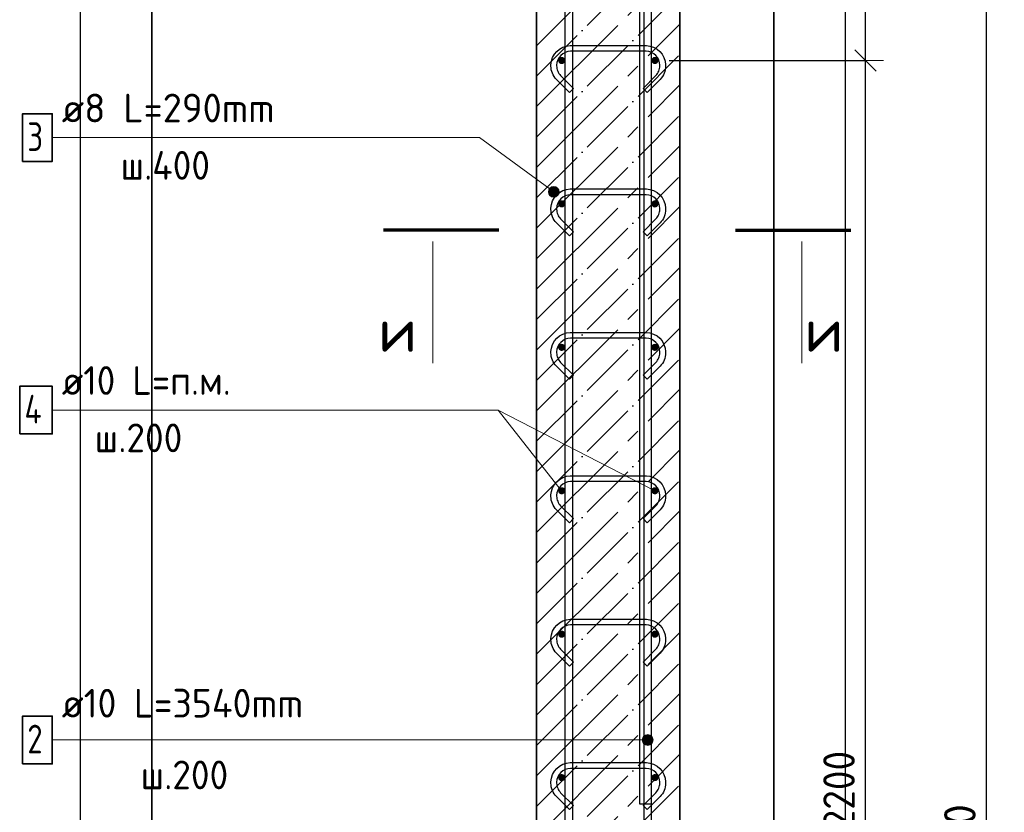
# Model space of a CAD drawing. Header units: millimetres. Extents: x -2995 to 60896, y -2809 to 57831.
# Tile 87 of 169: x 35517 to 36890, y 24354 to 25459. Entities that reach past the tile are written whole.
import ezdxf

# ---------------------------------------------------------------- set-up
doc = ezdxf.new("R2010")
doc.units = ezdxf.units.MM
doc.header["$PDMODE"] = 65
doc.linetypes.add('______11', pattern=[100, 80, -10, 0, -10])
doc.linetypes.add('______5', pattern=[220, 160, -20, 20, -20])
for name, color, linetype, lineweight in [('Standard', 7, 'Continuous', 25), ('Арм.стержн. вертикальными 1', 22, 'Continuous', 35), ('Арм.стержн.горизонт. 1', 180, 'Continuous', 35), ('Размерная линия_ общее', 7, 'Continuous', 13)]:
    doc.layers.add(name, color=color, linetype=linetype, lineweight=lineweight)
doc.layers.add('Арм.стержн. вертикальными 2', color=7, linetype='Continuous', lineweight=35, true_color=0x006e00)
doc.layers.add('Арм.стержн.Стяжки', color=7, linetype='Continuous', lineweight=35, true_color=0x501e0f)
doc.styles.add('ISOCPEUR', font='ISOCPEUR')
doc.dimstyles.new('DIMSTYLE_5', dxfattribs={"dimtxt": 44, "dimasz": 50, "dimexe": 0, "dimexo": 0, "dimgap": 22, "dimtad": 2, "dimdec": 0, "dimrnd": 5, "dimzin": 12, "dimdsep": 46, "dimtxsty": 'ISOCPEUR', "dimblk1": 'ALL_ML_STRICH', "dimblk2": 'ALL_ML_STRICH', "dimsah": 1, "dimcen": 0, "dimclrd": 7, "dimclre": 256, "dimclrt": 7, "dimadec": 0, "dimazin": 0, "dimtfac": 1, "dimtdec": 0, "dimtix": 1, "dimtmove": 2, "dimatfit": 3, "dimfxl": 0, "dimtzin": 0, "dimlwd": 0, "dimlwe": -3, "dimarcsym": 0})

# ---------------------------------------------------------------- blocks, each defined once
blk = doc.blocks.new('ALL_ML_STRICH')
at = {"color": 0, "linetype": 'ByBlock', "lineweight": -2}
for p, q in [((-0.3, -0.3), (0.3, 0.3)), ((0, -0.5), (0, 0.5)), ((-1, 0), (0.5, 0))]:
    blk.add_line(p, q, dxfattribs=at)
blk = doc.blocks.new('*D234')
at = {"layer": 'DEFPOINTS', "color": 7, "linetype": 'Continuous', "lineweight": 13, "transparency": 33554687}
for p in [(36403.2, 25402), (36403.2, 23202), (36697, 23202)]:
    blk.add_point(p, dxfattribs=at)
at = {"layer": 'Размерная линия_ общее', "color": 253, "linetype": 'Continuous', "lineweight": -2, "true_color": 0xa0a0a0, "transparency": 33554687}
for p, q in [((36423.2, 25402), (36697, 25402)), ((36423.2, 23202), (36697, 23202))]:
    blk.add_line(p, q, dxfattribs=at)
at = {"layer": 'Размерная линия_ общее', "color": 7, "linetype": 'Continuous', "lineweight": -2, "transparency": 33554687}
blk.add_line((36697, 23202), (36697, 25402), dxfattribs=at)
at = {"layer": 'Размерная линия_ общее', "color": 7, "linetype": 'Continuous', "lineweight": 13, "transparency": 33554687, "xscale": 50, "yscale": 50, "zscale": 50}
for p, rotation in [((36697, 25402), 90), ((36697, 23202), 270)]:
    blk.add_blockref('ALL_ML_STRICH', p, dxfattribs=dict(at, rotation=rotation))
at = {"layer": 'Размерная линия_ общее', "color": 7, "linetype": 'Continuous', "lineweight": 13, "transparency": 33554687, "insert": (36638, 24158), "char_height": 44, "width": 2.2, "attachment_point": 1, "rotation": 90, "line_spacing_factor": 0.60241, "style": 'ISOCPEUR'}
blk.add_mtext('\\W0.91;11х200=2200', dxfattribs=at)
blk = doc.blocks.new('*D235')
at = {"layer": 'DEFPOINTS', "color": 7, "linetype": 'Continuous', "lineweight": 13, "transparency": 33554687}
for p in [(36403.2, 25802), (36403.2, 25402), (36697, 25402)]:
    blk.add_point(p, dxfattribs=at)
at = {"layer": 'Размерная линия_ общее', "color": 253, "linetype": 'Continuous', "lineweight": -2, "true_color": 0xa0a0a0, "transparency": 33554687}
for p, q in [((36423.2, 25802), (36697, 25802)), ((36423.2, 25402), (36697, 25402))]:
    blk.add_line(p, q, dxfattribs=at)
at = {"layer": 'Размерная линия_ общее', "color": 7, "linetype": 'Continuous', "lineweight": -2, "transparency": 33554687}
blk.add_line((36697, 25402), (36697, 25802), dxfattribs=at)
at = {"layer": 'Размерная линия_ общее', "color": 7, "linetype": 'Continuous', "lineweight": 13, "transparency": 33554687, "xscale": 50, "yscale": 50, "zscale": 50}
for p, rotation in [((36697, 25802), 90), ((36697, 25402), 270)]:
    blk.add_blockref('ALL_ML_STRICH', p, dxfattribs=dict(at, rotation=rotation))
at = {"layer": 'Размерная линия_ общее', "color": 7, "linetype": 'Continuous', "lineweight": 13, "transparency": 33554687, "insert": (36638, 25536), "char_height": 44, "width": 2.2, "attachment_point": 1, "rotation": 90, "line_spacing_factor": 0.60241, "style": 'ISOCPEUR'}
blk.add_mtext('\\W0.91;4х100', dxfattribs=at)
blk = doc.blocks.new('*D237')
at = {"layer": 'DEFPOINTS', "color": 7, "linetype": 'Continuous', "lineweight": 13, "transparency": 33554687}
for p in [(36438.2, 25862), (36486.2, 22742), (36865.5, 22742)]:
    blk.add_point(p, dxfattribs=at)
at = {"layer": 'Размерная линия_ общее', "color": 253, "linetype": 'Continuous', "lineweight": -2, "true_color": 0xa0a0a0, "transparency": 33554687}
for p, q in [((36458.2, 25862), (36865.5, 25862)), ((36506.2, 22742), (36865.5, 22742))]:
    blk.add_line(p, q, dxfattribs=at)
at = {"layer": 'Размерная линия_ общее', "color": 7, "linetype": 'Continuous', "lineweight": -2, "transparency": 33554687}
blk.add_line((36865.5, 22742), (36865.5, 25862), dxfattribs=at)
at = {"layer": 'Размерная линия_ общее', "color": 7, "linetype": 'Continuous', "lineweight": 13, "transparency": 33554687, "xscale": 50, "yscale": 50, "zscale": 50}
for p, rotation in [((36865.5, 25862), 90), ((36865.5, 22742), 270)]:
    blk.add_blockref('ALL_ML_STRICH', p, dxfattribs=dict(at, rotation=rotation))
at = {"layer": 'Размерная линия_ общее', "color": 7, "linetype": 'Continuous', "lineweight": 13, "transparency": 33554687, "insert": (36828.5, 24308.6), "char_height": 44, "width": 176, "attachment_point": 5, "rotation": 90, "style": 'ISOCPEUR'}
blk.add_mtext('\\A1;{3120}', dxfattribs=at)

msp = doc.modelspace()

# ---------------------------------------------------------------- hatches: boundary and pattern name
at = {"layer": 'Арм.стержн. вертикальными 1', "linetype": 'Continuous', "lineweight": 13, "transparency": 33554687}
for points in [[(36386.8, 24450.8), (36386.8, 24458.3), (36385.7, 24454.5)], [(36386.8, 24458.3), (36389.5, 24448.1), (36389.5, 24461)], [(36386.8, 24458.3), (36386.8, 24450.8), (36389.5, 24448.1)], [(36389.5, 24461), (36393.2, 24447), (36393.2, 24462)], [(36389.5, 24461), (36389.5, 24448.1), (36393.2, 24447)], [(36393.2, 24462), (36393.2, 24447), (36397, 24448.1)], [(36393.2, 24462), (36397, 24448.1), (36397, 24461)], [(36397, 24461), (36397, 24448.1), (36399.7, 24450.8)], [(36397, 24461), (36399.7, 24450.8), (36399.7, 24458.3)], [(36399.7, 24458.3), (36399.7, 24450.8), (36400.7, 24454.5)]]:
    msp.add_hatch(color=7, dxfattribs=at).paths.add_polyline_path(points)
at = {"layer": 'Арм.стержн.горизонт. 1', "linetype": 'Continuous', "lineweight": 50, "transparency": 33554687}
for points in [[(36278.2, 25402), (36277.9, 25404), (36276.8, 25405.6), (36275.2, 25406.7), (36273.2, 25407), (36271.3, 25406.7), (36269.7, 25405.6), (36268.6, 25404), (36268.2, 25402), (36268.6, 25400.1), (36269.7, 25398.5), (36271.3, 25397.4), (36273.2, 25397), (36275.2, 25397.4), (36276.8, 25398.5), (36277.9, 25400.1)], [(36408.2, 25402), (36407.9, 25404), (36406.8, 25405.6), (36405.2, 25406.7), (36403.2, 25407), (36401.3, 25406.7), (36399.7, 25405.6), (36398.6, 25404), (36398.2, 25402), (36398.6, 25400.1), (36399.7, 25398.5), (36401.3, 25397.4), (36403.2, 25397), (36405.2, 25397.4), (36406.8, 25398.5), (36407.9, 25400.1)], [(36278.2, 25202), (36277.9, 25204), (36276.8, 25205.6), (36275.2, 25206.7), (36273.2, 25207), (36271.3, 25206.7), (36269.7, 25205.6), (36268.6, 25204), (36268.2, 25202), (36268.6, 25200.1), (36269.7, 25198.5), (36271.3, 25197.4), (36273.2, 25197), (36275.2, 25197.4), (36276.8, 25198.5), (36277.9, 25200.1)], [(36408.2, 25202), (36407.9, 25204), (36406.8, 25205.6), (36405.2, 25206.7), (36403.2, 25207), (36401.3, 25206.7), (36399.7, 25205.6), (36398.6, 25204), (36398.2, 25202), (36398.6, 25200.1), (36399.7, 25198.5), (36401.3, 25197.4), (36403.2, 25197), (36405.2, 25197.4), (36406.8, 25198.5), (36407.9, 25200.1)], [(36278.2, 25002), (36277.9, 25004), (36276.8, 25005.6), (36275.2, 25006.7), (36273.2, 25007), (36271.3, 25006.7), (36269.7, 25005.6), (36268.6, 25004), (36268.2, 25002), (36268.6, 25000.1), (36269.7, 24998.5), (36271.3, 24997.4), (36273.2, 24997), (36275.2, 24997.4), (36276.8, 24998.5), (36277.9, 25000.1)], [(36408.2, 25002), (36407.9, 25004), (36406.8, 25005.6), (36405.2, 25006.7), (36403.2, 25007), (36401.3, 25006.7), (36399.7, 25005.6), (36398.6, 25004), (36398.2, 25002), (36398.6, 25000.1), (36399.7, 24998.5), (36401.3, 24997.4), (36403.2, 24997), (36405.2, 24997.4), (36406.8, 24998.5), (36407.9, 25000.1)], [(36278.2, 24802), (36277.9, 24804), (36276.8, 24805.6), (36275.2, 24806.7), (36273.2, 24807), (36271.3, 24806.7), (36269.7, 24805.6), (36268.6, 24804), (36268.2, 24802), (36268.6, 24800.1), (36269.7, 24798.5), (36271.3, 24797.4), (36273.2, 24797), (36275.2, 24797.4), (36276.8, 24798.5), (36277.9, 24800.1)], [(36408.2, 24802), (36407.9, 24804), (36406.8, 24805.6), (36405.2, 24806.7), (36403.2, 24807), (36401.3, 24806.7), (36399.7, 24805.6), (36398.6, 24804), (36398.2, 24802), (36398.6, 24800.1), (36399.7, 24798.5), (36401.3, 24797.4), (36403.2, 24797), (36405.2, 24797.4), (36406.8, 24798.5), (36407.9, 24800.1)], [(36278.2, 24602), (36277.9, 24604), (36276.8, 24605.6), (36275.2, 24606.7), (36273.2, 24607), (36271.3, 24606.7), (36269.7, 24605.6), (36268.6, 24604), (36268.2, 24602), (36268.6, 24600.1), (36269.7, 24598.5), (36271.3, 24597.4), (36273.2, 24597), (36275.2, 24597.4), (36276.8, 24598.5), (36277.9, 24600.1)], [(36408.2, 24602), (36407.9, 24604), (36406.8, 24605.6), (36405.2, 24606.7), (36403.2, 24607), (36401.3, 24606.7), (36399.7, 24605.6), (36398.6, 24604), (36398.2, 24602), (36398.6, 24600.1), (36399.7, 24598.5), (36401.3, 24597.4), (36403.2, 24597), (36405.2, 24597.4), (36406.8, 24598.5), (36407.9, 24600.1)], [(36278.2, 24402), (36277.9, 24404), (36276.8, 24405.6), (36275.2, 24406.7), (36273.2, 24407), (36271.3, 24406.7), (36269.7, 24405.6), (36268.6, 24404), (36268.2, 24402), (36268.6, 24400.1), (36269.7, 24398.5), (36271.3, 24397.4), (36273.2, 24397), (36275.2, 24397.4), (36276.8, 24398.5), (36277.9, 24400.1)], [(36408.2, 24402), (36407.9, 24404), (36406.8, 24405.6), (36405.2, 24406.7), (36403.2, 24407), (36401.3, 24406.7), (36399.7, 24405.6), (36398.6, 24404), (36398.2, 24402), (36398.6, 24400.1), (36399.7, 24398.5), (36401.3, 24397.4), (36403.2, 24397), (36405.2, 24397.4), (36406.8, 24398.5), (36407.9, 24400.1)]]:
    msp.add_hatch(color=4, dxfattribs=at).paths.add_polyline_path(points)
at = {"layer": 'Арм.стержн.Стяжки', "linetype": 'Continuous', "lineweight": 13, "transparency": 33554687}
for points in [[(36254.8, 25219.7), (36259.2, 25225.7), (36256.2, 25223.3)], [(36259.2, 25225.7), (36254.8, 25219.7), (36255.4, 25215.9)], [(36259.2, 25225.7), (36255.4, 25215.9), (36263, 25226.3)], [(36263, 25226.3), (36255.4, 25215.9), (36257.8, 25212.9)], [(36263, 25226.3), (36257.8, 25212.9), (36266.7, 25225)], [(36266.7, 25225), (36257.8, 25212.9), (36261.5, 25211.5)], [(36266.7, 25225), (36261.5, 25211.5), (36269.1, 25221.9)], [(36269.1, 25221.9), (36261.5, 25211.5), (36265.2, 25212.1)], [(36269.1, 25221.9), (36265.2, 25212.1), (36269.7, 25218.1)], [(36269.7, 25218.1), (36265.2, 25212.1), (36268.3, 25214.5)]]:
    msp.add_hatch(color=7, dxfattribs=at).paths.add_polyline_path(points)

# ---------------------------------------------------------------- linework, layer by layer
at = {"layer": 'Standard', "color": 52, "linetype": 'Continuous', "lineweight": -3, "transparency": 33554687}
for p, q in [((35701.8, 22697.5), (35701.8, 26335.7)), ((35701.8, 26335.7), (35701.8, 22697.5)), ((36569.1, 26335.7), (36569.1, 22697.5)), ((36569.1, 22697.5), (36569.1, 26335.7))]:
    msp.add_line(p, q, dxfattribs=at)
at = {"layer": 'Standard', "color": 7, "linetype": 'Continuous', "lineweight": 70, "transparency": 33554687}
for p, q in [((36185.7, 25165.5), (36024.9, 25165.5)), ((36515.7, 25165.5), (36676.5, 25165.5))]:
    msp.add_line(p, q, dxfattribs=at)
at = {"layer": 'Standard', "color": 7, "linetype": 'Continuous', "lineweight": 13, "transparency": 33554687}
for p, q in [((36093.4, 25149.5), (36093.4, 24979.9)), ((36607.9, 25149.5), (36607.9, 24979.9)), ((36403.2, 24802), (36184.8, 24914.5))]:
    msp.add_line(p, q, dxfattribs=at)
at = {"layer": 'Standard', "color": 7, "linetype": 'Continuous', "lineweight": 25, "transparency": 33554687}
msp.add_lwpolyline([(35601.8, 22597.5), (36669.1, 22597.5), (36669.1, 26435.7), (35601.8, 26435.7), (35601.8, 22597.5)], dxfattribs=at)
at = {"layer": 'Арм.стержн. вертикальными 1', "color": 7, "linetype": 'Continuous', "lineweight": 13, "transparency": 33554687}
for p, q in [((35562.8, 24454.5), (36166.8, 24454.5)), ((36166.8, 24454.5), (36393.2, 24454.5)), ((36385.7, 24454.5), (36385.7, 24454.5)), ((36393.2, 24462), (36393.2, 24462)), ((36400.7, 24454.5), (36400.7, 24454.5)), ((36393.2, 24447), (36393.2, 24447))]:
    msp.add_line(p, q, dxfattribs=at)
at = {"layer": 'Арм.стержн. вертикальными 1', "color": 4, "linetype": 'Continuous', "lineweight": 25, "transparency": 33554687}
for points in [[(36388.2, 22742), (36388.2, 25953), (36387.6, 25957.5), (36386.1, 25962.1), (36383.8, 25966.3), (36380.9, 25969.7), (36377.5, 25972.6), (36373.3, 25974.9), (36368.7, 25976.4), (36364.2, 25977), (36083.2, 25977), (36083.2, 25987), (36364.9, 25987), (36371, 25986.2), (36377.3, 25984.1), (36383.2, 25980.8), (36388, 25976.8), (36392, 25972), (36395.3, 25966.1), (36397.4, 25959.8), (36398.2, 25953.7), (36398.2, 22742), (36388.2, 22742)], [(36388.2, 22742), (36388.2, 25953), (36387.6, 25957.5), (36386.1, 25962.1), (36383.8, 25966.3), (36380.9, 25969.7), (36377.5, 25972.6), (36373.3, 25974.9), (36368.7, 25976.4), (36364.2, 25977), (36083.2, 25977), (36083.2, 25987), (36364.9, 25987), (36371, 25986.2), (36377.3, 25984.1), (36383.2, 25980.8), (36388, 25976.8), (36392, 25972), (36395.3, 25966.1), (36397.4, 25959.8), (36398.2, 25953.7), (36398.2, 22742), (36388.2, 22742)], [(36388.2, 22742), (36388.2, 25953), (36387.6, 25957.5), (36386.1, 25962.1), (36383.8, 25966.3), (36380.9, 25969.7), (36377.5, 25972.6), (36373.3, 25974.9), (36368.7, 25976.4), (36364.2, 25977), (36083.2, 25977), (36083.2, 25987), (36364.9, 25987), (36371, 25986.2), (36377.3, 25984.1), (36383.2, 25980.8), (36388, 25976.8), (36392, 25972), (36395.3, 25966.1), (36397.4, 25959.8), (36398.2, 25953.7), (36398.2, 22742), (36388.2, 22742)], [(36278.2, 22742), (36278.2, 25893), (36277.6, 25897.5), (36276.1, 25902.1), (36273.8, 25906.3), (36270.9, 25909.7), (36267.5, 25912.6), (36263.3, 25914.9), (36258.7, 25916.4), (36254.2, 25917), (35913.2, 25917), (35913.2, 25927), (36254.9, 25927), (36261, 25926.2), (36267.3, 25924.1), (36273.2, 25920.8), (36278, 25916.8), (36282, 25912), (36285.3, 25906.1), (36287.4, 25899.8), (36288.2, 25893.7), (36288.2, 22742), (36278.2, 22742)], [(36278.2, 22742), (36278.2, 25893), (36277.6, 25897.5), (36276.1, 25902.1), (36273.8, 25906.3), (36270.9, 25909.7), (36267.5, 25912.6), (36263.3, 25914.9), (36258.7, 25916.4), (36254.2, 25917), (35913.2, 25917), (35913.2, 25927), (36254.9, 25927), (36261, 25926.2), (36267.3, 25924.1), (36273.2, 25920.8), (36278, 25916.8), (36282, 25912), (36285.3, 25906.1), (36287.4, 25899.8), (36288.2, 25893.7), (36288.2, 22742), (36278.2, 22742)], [(36278.2, 22742), (36278.2, 25893), (36277.6, 25897.5), (36276.1, 25902.1), (36273.8, 25906.3), (36270.9, 25909.7), (36267.5, 25912.6), (36263.3, 25914.9), (36258.7, 25916.4), (36254.2, 25917), (35913.2, 25917), (35913.2, 25927), (36254.9, 25927), (36261, 25926.2), (36267.3, 25924.1), (36273.2, 25920.8), (36278, 25916.8), (36282, 25912), (36285.3, 25906.1), (36287.4, 25899.8), (36288.2, 25893.7), (36288.2, 22742), (36278.2, 22742)]]:
    msp.add_lwpolyline(points, dxfattribs=at)
at = {"layer": 'Арм.стержн. вертикальными 1', "color": 7, "linetype": 'Continuous', "lineweight": 35, "transparency": 33554687}
msp.add_lwpolyline([(35521.5, 24421.2), (35562.8, 24421.2), (35562.8, 24487.8), (35521.5, 24487.8), (35521.5, 24421.2)], dxfattribs=at)
at = {"layer": 'Арм.стержн. вертикальными 1', "color": 7, "linetype": 'Continuous', "lineweight": 13, "transparency": 33554687}
msp.add_circle((36393.2, 24454.5), 7.5, dxfattribs=at)
at = {"layer": 'Арм.стержн. вертикальными 2', "color": 7, "linetype": 'Continuous', "lineweight": 25, "transparency": 33554687}
msp.add_lwpolyline([(35732.2, 25995), (36344.9, 25995), (36354.6, 25993.7), (36364.8, 25990.3), (36374.2, 25985.1), (36381.9, 25978.7), (36388.3, 25971), (36393.5, 25961.6), (36396.9, 25951.4), (36398.2, 25941.7), (36398.2, 24365), (36382.2, 24365), (36382.2, 25940.6), (36381.2, 25947.8), (36378.8, 25955.1), (36375.1, 25961.8), (36370.5, 25967.3), (36365, 25971.9), (36358.3, 25975.6), (36351, 25978), (36343.8, 25979), (35732.2, 25979), (35732.2, 25995)], dxfattribs=at)
msp.add_lwpolyline([(35732.2, 25995), (36344.9, 25995), (36354.6, 25993.7), (36364.8, 25990.3), (36374.2, 25985.1), (36381.9, 25978.7), (36388.3, 25971), (36393.5, 25961.6), (36396.9, 25951.4), (36398.2, 25941.7), (36398.2, 24365), (36382.2, 24365), (36382.2, 25940.6), (36381.2, 25947.8), (36378.8, 25955.1), (36375.1, 25961.8), (36370.5, 25967.3), (36365, 25971.9), (36358.3, 25975.6), (36351, 25978), (36343.8, 25979), (35732.2, 25979), (35732.2, 25995)], dxfattribs=at)
msp.add_lwpolyline([(35732.2, 25995), (36344.9, 25995), (36354.6, 25993.7), (36364.8, 25990.3), (36374.2, 25985.1), (36381.9, 25978.7), (36388.3, 25971), (36393.5, 25961.6), (36396.9, 25951.4), (36398.2, 25941.7), (36398.2, 24365), (36382.2, 24365), (36382.2, 25940.6), (36381.2, 25947.8), (36378.8, 25955.1), (36375.1, 25961.8), (36370.5, 25967.3), (36365, 25971.9), (36358.3, 25975.6), (36351, 25978), (36343.8, 25979), (35732.2, 25979), (35732.2, 25995)], dxfattribs=at)
at = {"layer": 'Арм.стержн.горизонт. 1', "color": 7, "linetype": 'Continuous', "lineweight": 13, "transparency": 33554687}
for p, q in [((35562.8, 24914.5), (36184.8, 24914.5)), ((36184.8, 24914.5), (36273.2, 24802))]:
    msp.add_line(p, q, dxfattribs=at)
at = {"layer": 'Арм.стержн.горизонт. 1', "color": 7, "linetype": 'Continuous', "lineweight": 35, "transparency": 33554687}
msp.add_lwpolyline([(35517.5, 24881.2), (35562.8, 24881.2), (35562.8, 24947.8), (35517.5, 24947.8), (35517.5, 24881.2)], dxfattribs=at)
at = {"layer": 'Арм.стержн.Стяжки', "color": 7, "linetype": 'Continuous', "lineweight": 13, "transparency": 33554687}
for p, q in [((35562.8, 25294.5), (36158.8, 25294.5)), ((36158.8, 25294.5), (36262.2, 25218.9)), ((36256.2, 25223.3), (36256.2, 25223.3)), ((36266.7, 25225), (36266.7, 25225)), ((36257.8, 25212.9), (36257.8, 25212.9)), ((36268.3, 25214.5), (36268.3, 25214.5))]:
    msp.add_line(p, q, dxfattribs=at)
at = {"layer": 'Арм.стержн.Стяжки', "color": 40, "linetype": 'Continuous', "lineweight": 25, "transparency": 33554687}
for points in [[(36284, 25357.5), (36266, 25375.6), (36264.3, 25377.5), (36262.8, 25379.6), (36261.5, 25381.9), (36260.4, 25384.2), (36259.5, 25386.6), (36258.8, 25389.1), (36258.4, 25391.7), (36258.2, 25394.2), (36258.2, 25396.2), (36258.9, 25401.1), (36260.6, 25406.2), (36263.2, 25410.9), (36266.4, 25414.7), (36270.3, 25417.9), (36275, 25420.6), (36280, 25422.2), (36284.9, 25422.9), (36391.6, 25422.9), (36396.4, 25422.2), (36401.5, 25420.6), (36406.2, 25417.9), (36410.1, 25414.7), (36413.3, 25410.9), (36415.9, 25406.2), (36417.6, 25401.1), (36418.2, 25396.2), (36418.2, 25394.2), (36418.1, 25391.7), (36417.6, 25389.1), (36417, 25386.6), (36416.1, 25384.2), (36415, 25381.9), (36413.7, 25379.6), (36412.2, 25377.5), (36410.5, 25375.6), (36392.4, 25357.5), (36386.8, 25363.2), (36404.7, 25381), (36405.9, 25382.5), (36407, 25384), (36407.9, 25385.6), (36408.7, 25387.3), (36409.3, 25389), (36409.8, 25390.8), (36410.1, 25392.6), (36410.2, 25394.5), (36410.2, 25395.7), (36409.7, 25399.3), (36408.5, 25403), (36406.7, 25406.3), (36404.4, 25409), (36401.6, 25411.3), (36398.3, 25413.2), (36394.6, 25414.4), (36391, 25414.9), (36285.5, 25414.9), (36281.9, 25414.4), (36278.2, 25413.2), (36274.8, 25411.3), (36272.1, 25409), (36269.8, 25406.3), (36268, 25403), (36266.7, 25399.3), (36266.2, 25395.7), (36266.2, 25394.5), (36266.4, 25392.6), (36266.7, 25390.8), (36267.1, 25389), (36267.8, 25387.3), (36268.5, 25385.6), (36269.5, 25384), (36270.6, 25382.5), (36271.8, 25381), (36289.7, 25363.2), (36284, 25357.5)], [(36284, 25357.5), (36266, 25375.6), (36264.3, 25377.5), (36262.8, 25379.6), (36261.5, 25381.9), (36260.4, 25384.2), (36259.5, 25386.6), (36258.8, 25389.1), (36258.4, 25391.7), (36258.2, 25394.2), (36258.2, 25396.2), (36258.9, 25401.1), (36260.6, 25406.2), (36263.2, 25410.9), (36266.4, 25414.7), (36270.3, 25417.9), (36275, 25420.6), (36280, 25422.2), (36284.9, 25422.9), (36391.6, 25422.9), (36396.4, 25422.2), (36401.5, 25420.6), (36406.2, 25417.9), (36410.1, 25414.7), (36413.3, 25410.9), (36415.9, 25406.2), (36417.6, 25401.1), (36418.2, 25396.2), (36418.2, 25394.2), (36418.1, 25391.7), (36417.6, 25389.1), (36417, 25386.6), (36416.1, 25384.2), (36415, 25381.9), (36413.7, 25379.6), (36412.2, 25377.5), (36410.5, 25375.6), (36392.4, 25357.5), (36386.8, 25363.2), (36404.7, 25381), (36405.9, 25382.5), (36407, 25384), (36407.9, 25385.6), (36408.7, 25387.3), (36409.3, 25389), (36409.8, 25390.8), (36410.1, 25392.6), (36410.2, 25394.5), (36410.2, 25395.7), (36409.7, 25399.3), (36408.5, 25403), (36406.7, 25406.3), (36404.4, 25409), (36401.6, 25411.3), (36398.3, 25413.2), (36394.6, 25414.4), (36391, 25414.9), (36285.5, 25414.9), (36281.9, 25414.4), (36278.2, 25413.2), (36274.8, 25411.3), (36272.1, 25409), (36269.8, 25406.3), (36268, 25403), (36266.7, 25399.3), (36266.2, 25395.7), (36266.2, 25394.5), (36266.4, 25392.6), (36266.7, 25390.8), (36267.1, 25389), (36267.8, 25387.3), (36268.5, 25385.6), (36269.5, 25384), (36270.6, 25382.5), (36271.8, 25381), (36289.7, 25363.2), (36284, 25357.5)], [(36284, 25157.5), (36266, 25175.6), (36264.3, 25177.5), (36262.8, 25179.6), (36261.5, 25181.9), (36260.4, 25184.2), (36259.5, 25186.6), (36258.8, 25189.1), (36258.4, 25191.7), (36258.2, 25194.2), (36258.2, 25196.2), (36258.9, 25201.1), (36260.6, 25206.2), (36263.2, 25210.9), (36266.4, 25214.7), (36270.3, 25217.9), (36275, 25220.6), (36280, 25222.2), (36284.9, 25222.9), (36391.6, 25222.9), (36396.4, 25222.2), (36401.5, 25220.6), (36406.2, 25217.9), (36410.1, 25214.7), (36413.3, 25210.9), (36415.9, 25206.2), (36417.6, 25201.1), (36418.2, 25196.2), (36418.2, 25194.2), (36418.1, 25191.7), (36417.6, 25189.1), (36417, 25186.6), (36416.1, 25184.2), (36415, 25181.9), (36413.7, 25179.6), (36412.2, 25177.5), (36410.5, 25175.6), (36392.4, 25157.5), (36386.8, 25163.2), (36404.7, 25181), (36405.9, 25182.5), (36407, 25184), (36407.9, 25185.6), (36408.7, 25187.3), (36409.3, 25189), (36409.8, 25190.8), (36410.1, 25192.6), (36410.2, 25194.5), (36410.2, 25195.7), (36409.7, 25199.3), (36408.5, 25203), (36406.7, 25206.3), (36404.4, 25209), (36401.6, 25211.3), (36398.3, 25213.2), (36394.6, 25214.4), (36391, 25214.9), (36285.5, 25214.9), (36281.9, 25214.4), (36278.2, 25213.2), (36274.8, 25211.3), (36272.1, 25209), (36269.8, 25206.3), (36268, 25203), (36266.7, 25199.3), (36266.2, 25195.7), (36266.2, 25194.5), (36266.4, 25192.6), (36266.7, 25190.8), (36267.1, 25189), (36267.8, 25187.3), (36268.5, 25185.6), (36269.5, 25184), (36270.6, 25182.5), (36271.8, 25181), (36289.7, 25163.2), (36284, 25157.5)], [(36284, 24957.5), (36266, 24975.6), (36264.3, 24977.5), (36262.8, 24979.6), (36261.5, 24981.9), (36260.4, 24984.2), (36259.5, 24986.6), (36258.8, 24989.1), (36258.4, 24991.7), (36258.2, 24994.2), (36258.2, 24996.2), (36258.9, 25001.1), (36260.6, 25006.2), (36263.2, 25010.9), (36266.4, 25014.7), (36270.3, 25017.9), (36275, 25020.6), (36280, 25022.2), (36284.9, 25022.9), (36391.6, 25022.9), (36396.4, 25022.2), (36401.5, 25020.6), (36406.2, 25017.9), (36410.1, 25014.7), (36413.3, 25010.9), (36415.9, 25006.2), (36417.6, 25001.1), (36418.2, 24996.2), (36418.2, 24994.2), (36418.1, 24991.7), (36417.6, 24989.1), (36417, 24986.6), (36416.1, 24984.2), (36415, 24981.9), (36413.7, 24979.6), (36412.2, 24977.5), (36410.5, 24975.6), (36392.4, 24957.5), (36386.8, 24963.2), (36404.7, 24981), (36405.9, 24982.5), (36407, 24984), (36407.9, 24985.6), (36408.7, 24987.3), (36409.3, 24989), (36409.8, 24990.8), (36410.1, 24992.6), (36410.2, 24994.5), (36410.2, 24995.7), (36409.7, 24999.3), (36408.5, 25003), (36406.7, 25006.3), (36404.4, 25009), (36401.6, 25011.3), (36398.3, 25013.2), (36394.6, 25014.4), (36391, 25014.9), (36285.5, 25014.9), (36281.9, 25014.4), (36278.2, 25013.2), (36274.8, 25011.3), (36272.1, 25009), (36269.8, 25006.3), (36268, 25003), (36266.7, 24999.3), (36266.2, 24995.7), (36266.2, 24994.5), (36266.4, 24992.6), (36266.7, 24990.8), (36267.1, 24989), (36267.8, 24987.3), (36268.5, 24985.6), (36269.5, 24984), (36270.6, 24982.5), (36271.8, 24981), (36289.7, 24963.2), (36284, 24957.5)], [(36284, 24957.5), (36266, 24975.6), (36264.3, 24977.5), (36262.8, 24979.6), (36261.5, 24981.9), (36260.4, 24984.2), (36259.5, 24986.6), (36258.8, 24989.1), (36258.4, 24991.7), (36258.2, 24994.2), (36258.2, 24996.2), (36258.9, 25001.1), (36260.6, 25006.2), (36263.2, 25010.9), (36266.4, 25014.7), (36270.3, 25017.9), (36275, 25020.6), (36280, 25022.2), (36284.9, 25022.9), (36391.6, 25022.9), (36396.4, 25022.2), (36401.5, 25020.6), (36406.2, 25017.9), (36410.1, 25014.7), (36413.3, 25010.9), (36415.9, 25006.2), (36417.6, 25001.1), (36418.2, 24996.2), (36418.2, 24994.2), (36418.1, 24991.7), (36417.6, 24989.1), (36417, 24986.6), (36416.1, 24984.2), (36415, 24981.9), (36413.7, 24979.6), (36412.2, 24977.5), (36410.5, 24975.6), (36392.4, 24957.5), (36386.8, 24963.2), (36404.7, 24981), (36405.9, 24982.5), (36407, 24984), (36407.9, 24985.6), (36408.7, 24987.3), (36409.3, 24989), (36409.8, 24990.8), (36410.1, 24992.6), (36410.2, 24994.5), (36410.2, 24995.7), (36409.7, 24999.3), (36408.5, 25003), (36406.7, 25006.3), (36404.4, 25009), (36401.6, 25011.3), (36398.3, 25013.2), (36394.6, 25014.4), (36391, 25014.9), (36285.5, 25014.9), (36281.9, 25014.4), (36278.2, 25013.2), (36274.8, 25011.3), (36272.1, 25009), (36269.8, 25006.3), (36268, 25003), (36266.7, 24999.3), (36266.2, 24995.7), (36266.2, 24994.5), (36266.4, 24992.6), (36266.7, 24990.8), (36267.1, 24989), (36267.8, 24987.3), (36268.5, 24985.6), (36269.5, 24984), (36270.6, 24982.5), (36271.8, 24981), (36289.7, 24963.2), (36284, 24957.5)], [(36284, 24757.5), (36266, 24775.6), (36264.3, 24777.5), (36262.8, 24779.6), (36261.5, 24781.9), (36260.4, 24784.2), (36259.5, 24786.6), (36258.8, 24789.1), (36258.4, 24791.7), (36258.2, 24794.2), (36258.2, 24796.2), (36258.9, 24801.1), (36260.6, 24806.2), (36263.2, 24810.9), (36266.4, 24814.7), (36270.3, 24817.9), (36275, 24820.6), (36280, 24822.2), (36284.9, 24822.9), (36391.6, 24822.9), (36396.4, 24822.2), (36401.5, 24820.6), (36406.2, 24817.9), (36410.1, 24814.7), (36413.3, 24810.9), (36415.9, 24806.2), (36417.6, 24801.1), (36418.2, 24796.2), (36418.2, 24794.2), (36418.1, 24791.7), (36417.6, 24789.1), (36417, 24786.6), (36416.1, 24784.2), (36415, 24781.9), (36413.7, 24779.6), (36412.2, 24777.5), (36410.5, 24775.6), (36392.4, 24757.5), (36386.8, 24763.2), (36404.7, 24781), (36405.9, 24782.5), (36407, 24784), (36407.9, 24785.6), (36408.7, 24787.3), (36409.3, 24789), (36409.8, 24790.8), (36410.1, 24792.6), (36410.2, 24794.5), (36410.2, 24795.7), (36409.7, 24799.3), (36408.5, 24803), (36406.7, 24806.3), (36404.4, 24809), (36401.6, 24811.3), (36398.3, 24813.2), (36394.6, 24814.4), (36391, 24814.9), (36285.5, 24814.9), (36281.9, 24814.4), (36278.2, 24813.2), (36274.8, 24811.3), (36272.1, 24809), (36269.8, 24806.3), (36268, 24803), (36266.7, 24799.3), (36266.2, 24795.7), (36266.2, 24794.5), (36266.4, 24792.6), (36266.7, 24790.8), (36267.1, 24789), (36267.8, 24787.3), (36268.5, 24785.6), (36269.5, 24784), (36270.6, 24782.5), (36271.8, 24781), (36289.7, 24763.2), (36284, 24757.5)], [(36284, 24557.5), (36266, 24575.6), (36264.3, 24577.5), (36262.8, 24579.6), (36261.5, 24581.9), (36260.4, 24584.2), (36259.5, 24586.6), (36258.8, 24589.1), (36258.4, 24591.7), (36258.2, 24594.2), (36258.2, 24596.2), (36258.9, 24601.1), (36260.6, 24606.2), (36263.2, 24610.9), (36266.4, 24614.7), (36270.3, 24617.9), (36275, 24620.6), (36280, 24622.2), (36284.9, 24622.9), (36391.6, 24622.9), (36396.4, 24622.2), (36401.5, 24620.6), (36406.2, 24617.9), (36410.1, 24614.7), (36413.3, 24610.9), (36415.9, 24606.2), (36417.6, 24601.1), (36418.2, 24596.2), (36418.2, 24594.2), (36418.1, 24591.7), (36417.6, 24589.1), (36417, 24586.6), (36416.1, 24584.2), (36415, 24581.9), (36413.7, 24579.6), (36412.2, 24577.5), (36410.5, 24575.6), (36392.4, 24557.5), (36386.8, 24563.2), (36404.7, 24581), (36405.9, 24582.5), (36407, 24584), (36407.9, 24585.6), (36408.7, 24587.3), (36409.3, 24589), (36409.8, 24590.8), (36410.1, 24592.6), (36410.2, 24594.5), (36410.2, 24595.7), (36409.7, 24599.3), (36408.5, 24603), (36406.7, 24606.3), (36404.4, 24609), (36401.6, 24611.3), (36398.3, 24613.2), (36394.6, 24614.4), (36391, 24614.9), (36285.5, 24614.9), (36281.9, 24614.4), (36278.2, 24613.2), (36274.8, 24611.3), (36272.1, 24609), (36269.8, 24606.3), (36268, 24603), (36266.7, 24599.3), (36266.2, 24595.7), (36266.2, 24594.5), (36266.4, 24592.6), (36266.7, 24590.8), (36267.1, 24589), (36267.8, 24587.3), (36268.5, 24585.6), (36269.5, 24584), (36270.6, 24582.5), (36271.8, 24581), (36289.7, 24563.2), (36284, 24557.5)], [(36284, 24557.5), (36266, 24575.6), (36264.3, 24577.5), (36262.8, 24579.6), (36261.5, 24581.9), (36260.4, 24584.2), (36259.5, 24586.6), (36258.8, 24589.1), (36258.4, 24591.7), (36258.2, 24594.2), (36258.2, 24596.2), (36258.9, 24601.1), (36260.6, 24606.2), (36263.2, 24610.9), (36266.4, 24614.7), (36270.3, 24617.9), (36275, 24620.6), (36280, 24622.2), (36284.9, 24622.9), (36391.6, 24622.9), (36396.4, 24622.2), (36401.5, 24620.6), (36406.2, 24617.9), (36410.1, 24614.7), (36413.3, 24610.9), (36415.9, 24606.2), (36417.6, 24601.1), (36418.2, 24596.2), (36418.2, 24594.2), (36418.1, 24591.7), (36417.6, 24589.1), (36417, 24586.6), (36416.1, 24584.2), (36415, 24581.9), (36413.7, 24579.6), (36412.2, 24577.5), (36410.5, 24575.6), (36392.4, 24557.5), (36386.8, 24563.2), (36404.7, 24581), (36405.9, 24582.5), (36407, 24584), (36407.9, 24585.6), (36408.7, 24587.3), (36409.3, 24589), (36409.8, 24590.8), (36410.1, 24592.6), (36410.2, 24594.5), (36410.2, 24595.7), (36409.7, 24599.3), (36408.5, 24603), (36406.7, 24606.3), (36404.4, 24609), (36401.6, 24611.3), (36398.3, 24613.2), (36394.6, 24614.4), (36391, 24614.9), (36285.5, 24614.9), (36281.9, 24614.4), (36278.2, 24613.2), (36274.8, 24611.3), (36272.1, 24609), (36269.8, 24606.3), (36268, 24603), (36266.7, 24599.3), (36266.2, 24595.7), (36266.2, 24594.5), (36266.4, 24592.6), (36266.7, 24590.8), (36267.1, 24589), (36267.8, 24587.3), (36268.5, 24585.6), (36269.5, 24584), (36270.6, 24582.5), (36271.8, 24581), (36289.7, 24563.2), (36284, 24557.5)], [(36284, 24357.5), (36266, 24375.6), (36264.3, 24377.5), (36262.8, 24379.6), (36261.5, 24381.9), (36260.4, 24384.2), (36259.5, 24386.6), (36258.8, 24389.1), (36258.4, 24391.7), (36258.2, 24394.2), (36258.2, 24396.2), (36258.9, 24401.1), (36260.6, 24406.2), (36263.2, 24410.9), (36266.4, 24414.7), (36270.3, 24417.9), (36275, 24420.6), (36280, 24422.2), (36284.9, 24422.9), (36391.6, 24422.9), (36396.4, 24422.2), (36401.5, 24420.6), (36406.2, 24417.9), (36410.1, 24414.7), (36413.3, 24410.9), (36415.9, 24406.2), (36417.6, 24401.1), (36418.2, 24396.2), (36418.2, 24394.2), (36418.1, 24391.7), (36417.6, 24389.1), (36417, 24386.6), (36416.1, 24384.2), (36415, 24381.9), (36413.7, 24379.6), (36412.2, 24377.5), (36410.5, 24375.6), (36392.4, 24357.5), (36386.8, 24363.2), (36404.7, 24381), (36405.9, 24382.5), (36407, 24384), (36407.9, 24385.6), (36408.7, 24387.3), (36409.3, 24389), (36409.8, 24390.8), (36410.1, 24392.6), (36410.2, 24394.5), (36410.2, 24395.7), (36409.7, 24399.3), (36408.5, 24403), (36406.7, 24406.3), (36404.4, 24409), (36401.6, 24411.3), (36398.3, 24413.2), (36394.6, 24414.4), (36391, 24414.9), (36285.5, 24414.9), (36281.9, 24414.4), (36278.2, 24413.2), (36274.8, 24411.3), (36272.1, 24409), (36269.8, 24406.3), (36268, 24403), (36266.7, 24399.3), (36266.2, 24395.7), (36266.2, 24394.5), (36266.4, 24392.6), (36266.7, 24390.8), (36267.1, 24389), (36267.8, 24387.3), (36268.5, 24385.6), (36269.5, 24384), (36270.6, 24382.5), (36271.8, 24381), (36289.7, 24363.2), (36284, 24357.5)]]:
    msp.add_lwpolyline(points, dxfattribs=at)
at = {"layer": 'Арм.стержн.Стяжки', "color": 7, "linetype": 'Continuous', "lineweight": 35, "transparency": 33554687}
msp.add_lwpolyline([(35521.5, 25261.2), (35562.8, 25261.2), (35562.8, 25327.8), (35521.5, 25327.8), (35521.5, 25261.2)], dxfattribs=at)
at = {"layer": 'Арм.стержн.Стяжки', "color": 7, "linetype": 'Continuous', "lineweight": 13, "transparency": 33554687}
msp.add_circle((36262.2, 25218.9), 7.5, dxfattribs=at)
at = {"layer": 'Размерная линия_ общее', "color": 7, "linetype": 'Continuous', "lineweight": 35, "transparency": 33554687}
for p, q in [((36238.2, 25862), (36238.2, 22742)), ((36438.2, 22742), (36438.2, 25862))]:
    msp.add_line(p, q, dxfattribs=at)
at = {"layer": 'Размерная линия_ общее', "color": 253, "linetype": '______5', "lineweight": -3, "true_color": 0xababab, "transparency": 33554687}
for p, q in [((36238.2, 25422.6), (36438.2, 25622.6)), ((36238.2, 25337.7), (36438.2, 25537.7)), ((36238.2, 25252.9), (36438.2, 25452.9)), ((36238.2, 25168), (36438.2, 25368)), ((36238.2, 25083.2), (36438.2, 25283.2)), ((36238.2, 24998.3), (36438.2, 25198.3)), ((36238.2, 24913.5), (36438.2, 25113.5)), ((36238.2, 24828.6), (36438.2, 25028.6)), ((36238.2, 24743.7), (36438.2, 24943.7)), ((36238.2, 24658.9), (36438.2, 24858.9)), ((36238.2, 24574), (36438.2, 24774)), ((36238.2, 24489.2), (36438.2, 24689.2)), ((36238.2, 24404.3), (36438.2, 24604.3)), ((36238.2, 24319.5), (36438.2, 24519.5)), ((36238.2, 24234.6), (36438.2, 24434.6))]:
    msp.add_line(p, q, dxfattribs=at)
at = {"layer": 'Размерная линия_ общее', "color": 253, "linetype": '______11', "lineweight": -3, "true_color": 0xababab, "transparency": 33554687}
for p, q in [((36238.2, 25380.1), (36438.2, 25580.1)), ((36238.2, 25295.3), (36438.2, 25495.3)), ((36238.2, 25210.4), (36438.2, 25410.4)), ((36238.2, 25125.6), (36438.2, 25325.6)), ((36238.2, 25040.7), (36438.2, 25240.7)), ((36238.2, 24955.9), (36438.2, 25155.9)), ((36238.2, 24871), (36438.2, 25071)), ((36238.2, 24786.2), (36438.2, 24986.2)), ((36238.2, 24701.3), (36438.2, 24901.3)), ((36238.2, 24616.5), (36438.2, 24816.5)), ((36238.2, 24531.6), (36438.2, 24731.6)), ((36238.2, 24446.8), (36438.2, 24646.8)), ((36238.2, 24361.9), (36438.2, 24561.9)), ((36238.2, 24277.1), (36438.2, 24477.1)), ((36238.2, 24192.2), (36438.2, 24392.2))]:
    msp.add_line(p, q, dxfattribs=at)

# ---------------------------------------------------------------- texts
at = {"layer": 'Standard', "color": 7, "linetype": 'Continuous', "lineweight": 13, "transparency": 33554687, "char_height": 60, "width": 65.333, "attachment_point": 7, "style": 'ISOCPEUR'}
for insert in [(36017.5, 24995.9), (36611.8, 24995.9)]:
    msp.add_mtext('\\A1;{\\fISOCPEUR|i0|b0;\\H60.000000;\\W1.000000;\\C7;и}\\P', dxfattribs=dict(at, insert=insert))
at = {"layer": 'Арм.стержн. вертикальными 1', "color": 7, "linetype": 'Continuous', "lineweight": 25, "transparency": 33554687, "char_height": 40, "attachment_point": 7, "style": 'ISOCPEUR'}
for s, insert, width in [('\\W0.96;ø10 L=3540mm ', (35576.1, 24485.8), 395.02), ('\\W0.78;2', (35528.1, 24435.8), 43.521), ('\\W0.95;ш.200 ', (35686.1, 24385.8), 174.933)]:
    msp.add_mtext(s, dxfattribs=dict(at, insert=insert, width=width))
at = {"layer": 'Арм.стержн.горизонт. 1', "color": 7, "linetype": 'Continuous', "lineweight": 25, "transparency": 33554687, "char_height": 40, "attachment_point": 7, "style": 'ISOCPEUR'}
for s, insert, width in [('\\W0.94;ø10 L=п.м.', (35576.1, 24935.8), 266.644), ('\\W0.80;4', (35524.1, 24895.8), 47.978), ('\\W0.95;ш.200 ', (35622.1, 24855.8), 174.933)]:
    msp.add_mtext(s, dxfattribs=dict(at, insert=insert, width=width))
at = {"layer": 'Арм.стержн.Стяжки', "color": 7, "linetype": 'Continuous', "lineweight": 25, "transparency": 33554687, "char_height": 40, "attachment_point": 7, "style": 'ISOCPEUR'}
for s, insert, width in [('\\W0.98;ø8 L=290mm ', (35576.1, 25315.8), 343.369), ('\\W0.78;3', (35528.1, 25275.8), 43.521), ('\\W0.95;ш.400 ', (35658.1, 25235.8), 178.965)]:
    msp.add_mtext(s, dxfattribs=dict(at, insert=insert, width=width))

# ---------------------------------------------------------------- dimensions: what is measured, and where the dimension line sits
at = {"layer": 'Размерная линия_ общее', "color": 7, "linetype": 'Continuous', "lineweight": 13, "transparency": 33554687}
dim = msp.add_linear_dim(base=(36865.5, 25862), p1=(36506.2, 22742), p2=(36458.2, 25862), angle=90, dimstyle='DIMSTYLE_5', override={"dimpost": '<>', "dimclrd": 7, "dimclre": 253, "dimclrt": 7, "dimlwd": 0, "dimlwe": 65533}, dxfattribs=at)
dim.commit()
dim.dimension.update_dxf_attribs({"geometry": '*D237', "text_midpoint": (36828.5, 24308.6), "dimtype": 160})
for base, p1, p2, text, picture, middle in [((36697, 25802), (36423.2, 25402), (36423.2, 25802), '\\W0.91;4х100', '*D235', (36675, 25602)), ((36697, 25402), (36423.2, 23202), (36423.2, 25402), '\\W0.91;11х200=2200', '*D234', (36675, 24302))]:
    dim = msp.add_linear_dim(base=base, p1=p1, p2=p2, angle=90, text=text, dimstyle='DIMSTYLE_5', override={"dimpost": '<>', "dimclrd": 7, "dimclre": 253, "dimclrt": 7, "dimlwd": 0, "dimlwe": 65533}, dxfattribs=at)
    dim.commit()
    dim.dimension.update_dxf_attribs({"geometry": picture, "text_midpoint": middle, "dimtype": 160})

doc.saveas('drawing.dxf')
